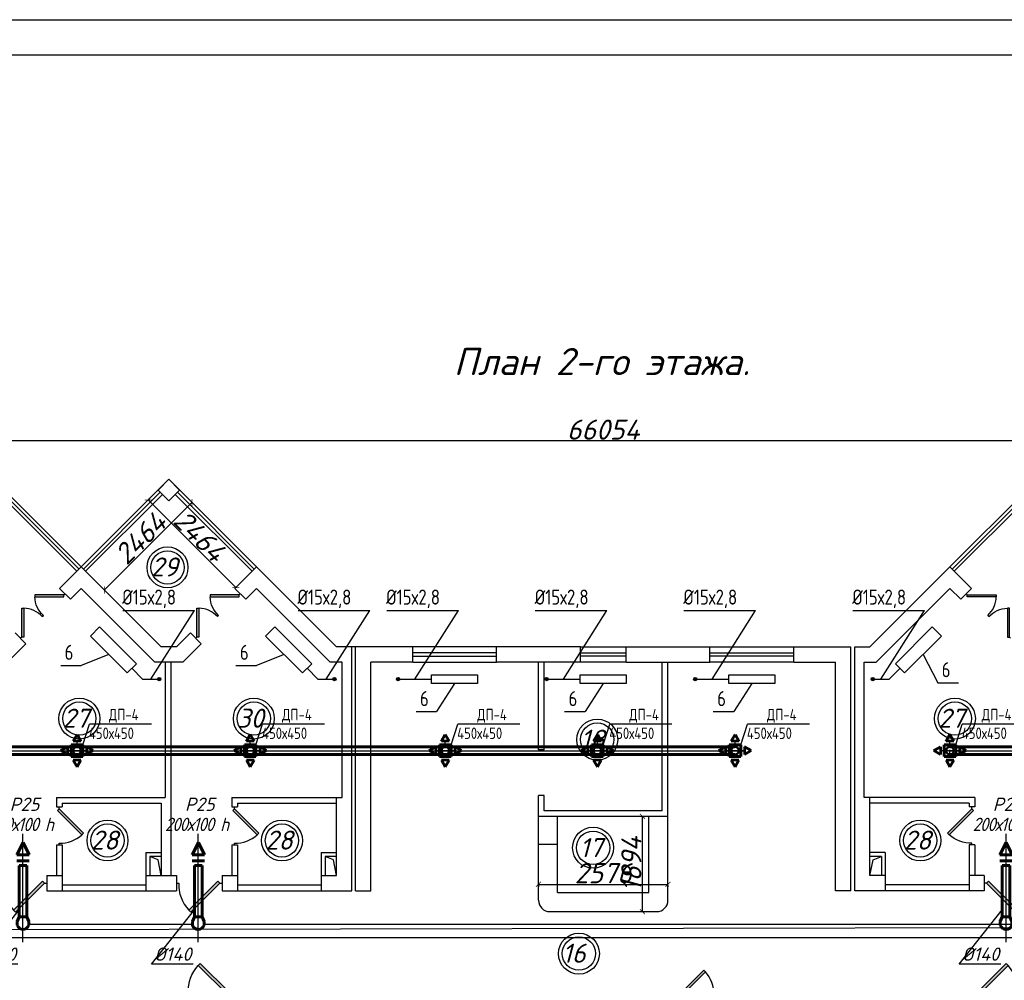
# Model space of a CAD drawing. Header units: millimetres. Extents: x -256102 to 524524, y 9862 to 69256.
# Tile 6 of 33: x -161190 to -141616, y 50154 to 69256. Entities that reach past the tile are written whole.
import ezdxf

# ---------------------------------------------------------------- set-up
doc = ezdxf.new("R2010")
doc.units = ezdxf.units.MM
for name, color, linetype, lineweight in [('Вспомогательные', 8, 'Continuous', 25), ('Размер', 8, 'Continuous', 25), ('Текст', 7, 'Continuous', 13)]:
    doc.layers.add(name, color=color, linetype=linetype, lineweight=lineweight)
doc.layers.add('желтые', color=2, linetype='Continuous')
doc.layers.add('Слой1', color=7, linetype='Continuous')
doc.styles.add('GOST 2.304', font='CS_Gost2304.shx')
doc.styles.get("Standard").update_dxf_attribs({"font": 'isocpeui.ttf'})
doc.styles.add('style1', font='isocpeui.ttf', dxfattribs={"height": 80})
doc.styles.add('ГОСТ', font='isocpeur.ttf', dxfattribs={"oblique": 15})
doc.styles.add('Текст', font='cs_gost2304.shx', dxfattribs={"width": 0.8, "height": 3})
doc.dimstyles.new('ISO-25', dxfattribs={"dimtxt": 400, "dimasz": 100, "dimexe": 50, "dimexo": 50, "dimgap": 20, "dimtad": 1, "dimdec": 0, "dimtxsty": 'Standard', "dimblk": 'ARCHTICK', "dimcen": 20, "dimclrd": 1, "dimclre": 1, "dimadec": 0, "dimazin": 0, "dimtfac": 1, "dimtdec": 0, "dimtmove": 0, "dimatfit": 3, "dimldrblk": 'ARCHTICK', "dimfxl": 1, "dimarcsym": 0})

# ---------------------------------------------------------------- blocks, each defined once
blk = doc.blocks.new('jfgjhsdf')
blk.add_hatch(color=1).paths.add_polyline_path([(-593, 731), (-637, 687), (0, 50), (44, 94)])
at = {"color": 1}
for p, q in [((0, 1000), (0, 950)), ((0, 50), (0, 0))]:
    blk.add_line(p, q, dxfattribs=at)
blk.add_lwpolyline([(0, 50), (-637, 687), (-593, 731), (44, 94), (0, 50)], dxfattribs=at)
blk.add_arc((-33, 130), 821, 87.662, 132.9147, dxfattribs=at)
blk = doc.blocks.new('_ArchTick')
at = {"color": 0, "linetype": 'ByBlock', "const_width": 0.15}
blk.add_lwpolyline([(-0.5, -0.5), (0.5, 0.5)], dxfattribs=at)
blk = doc.blocks.new('*D7')
at = {"color": 1, "lineweight": -2, "transparency": 16777216}
for p, q in [((-150878, 52062), (-148302, 52062)), ((-150878, 52041), (-150878, 52012)), ((-148302, 52041), (-148302, 52012))]:
    blk.add_line(p, q, dxfattribs=at)
at = {"layer": 'Defpoints', "color": 0, "transparency": 16777216}
for p in [(-150878, 52091), (-148302, 52091), (-148302, 52062)]:
    blk.add_point(p, dxfattribs=at)
at = {"color": 1, "lineweight": -2, "transparency": 16777216, "xscale": 100, "yscale": 100, "zscale": 100, "rotation": 180}
blk.add_blockref('_ArchTick', (-150878, 52062), dxfattribs=at)
at = {"color": 1, "lineweight": -2, "transparency": 16777216, "xscale": 100, "yscale": 100, "zscale": 100}
blk.add_blockref('_ArchTick', (-148302, 52062), dxfattribs=at)
at = {"color": 0, "transparency": 16777216, "insert": (-149590, 52284), "char_height": 400, "attachment_point": 5}
blk.add_mtext('2576', dxfattribs=at)
blk = doc.blocks.new('*D8')
at = {"color": 1, "lineweight": -2, "transparency": 16777216}
for p, q in [((-148811, 51519), (-148811, 53413)), ((-148770, 53413), (-148761, 53413)), ((-148770, 51519), (-148761, 51519))]:
    blk.add_line(p, q, dxfattribs=at)
at = {"layer": 'Defpoints', "color": 0, "transparency": 16777216}
for p in [(-148820, 53413), (-148811, 53413), (-148820, 51519)]:
    blk.add_point(p, dxfattribs=at)
at = {"color": 1, "lineweight": -2, "transparency": 16777216, "xscale": 100, "yscale": 100, "zscale": 100}
for p, rotation in [((-148811, 53413), 90), ((-148811, 51519), 270)]:
    blk.add_blockref('_ArchTick', p, dxfattribs=dict(at, rotation=rotation))
at = {"color": 0, "transparency": 16777216, "insert": (-149031, 52466), "char_height": 400, "attachment_point": 5, "rotation": 90}
blk.add_mtext('1894', dxfattribs=at)
blk = doc.blocks.new('*D11')
at = {"color": 1, "lineweight": -2, "transparency": 16777216}
for p, q in [((-156895, 57963), (-158637, 59705)), ((-158618, 59724), (-158601, 59741)), ((-156876, 57982), (-156859, 57999))]:
    blk.add_line(p, q, dxfattribs=at)
at = {"layer": 'Defpoints', "color": 0, "transparency": 16777216}
for p in [(-158637, 59705), (-158654, 59688), (-156912, 57946)]:
    blk.add_point(p, dxfattribs=at)
at = {"color": 1, "lineweight": -2, "transparency": 16777216, "xscale": 100, "yscale": 100, "zscale": 100}
for p, rotation in [((-158637, 59705), 135), ((-156895, 57963), 315)]:
    blk.add_blockref('_ArchTick', p, dxfattribs=dict(at, rotation=rotation))
at = {"color": 0, "transparency": 16777216, "insert": (-157610, 58990), "char_height": 400, "attachment_point": 5, "rotation": 315}
blk.add_mtext('2464', dxfattribs=at)
blk = doc.blocks.new('*D12')
at = {"color": 1, "lineweight": -2, "transparency": 16777216}
for p, q in [((-157817, 59709), (-157730, 59622)), ((-157765, 59657), (-159508, 57915)), ((-159560, 57967), (-159472, 57879))]:
    blk.add_line(p, q, dxfattribs=at)
at = {"layer": 'Defpoints', "color": 0, "transparency": 16777216}
for p in [(-157853, 59744), (-159595, 58002), (-159508, 57915)]:
    blk.add_point(p, dxfattribs=at)
at = {"color": 1, "lineweight": -2, "transparency": 16777216, "xscale": 100, "yscale": 100, "zscale": 100}
for p, rotation in [((-157765, 59657), 44.99999999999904), ((-159508, 57915), 224.999999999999)]:
    blk.add_blockref('_ArchTick', p, dxfattribs=dict(at, rotation=rotation))
at = {"color": 0, "transparency": 16777216, "insert": (-158792, 58942), "char_height": 400, "attachment_point": 5, "rotation": 45}
blk.add_mtext('2464', dxfattribs=at)
blk = doc.blocks.new('*D19')
at = {"color": 1, "lineweight": -2, "transparency": 16777216}
for p, q in [((-182617, 56275), (-182617, 60934)), ((-116563, 60884), (-182617, 60884)), ((-116563, 56834), (-116563, 60934))]:
    blk.add_line(p, q, dxfattribs=at)
at = {"layer": 'Defpoints', "color": 0, "transparency": 16777216}
for p in [(-182617, 60884), (-116563, 56784), (-182617, 56225)]:
    blk.add_point(p, dxfattribs=at)
at = {"color": 1, "lineweight": -2, "transparency": 16777216, "xscale": 100, "yscale": 100, "zscale": 100, "rotation": 180}
blk.add_blockref('_ArchTick', (-182617, 60884), dxfattribs=at)
at = {"color": 1, "lineweight": -2, "transparency": 16777216, "xscale": 100, "yscale": 100, "zscale": 100}
blk.add_blockref('_ArchTick', (-116563, 60884), dxfattribs=at)
at = {"color": 0, "transparency": 16777216, "insert": (-149590, 61104), "char_height": 400, "attachment_point": 5}
blk.add_mtext('66054', dxfattribs=at)
blk = doc.blocks.new('ОВ1')
for p, q in [((-4744, 65038), (-4744, 66898)), ((-5971, 63476), (-4844, 64904)), ((-4744, 64053), (-4744, 65053)), ((-4880, 63476), (-5971, 63476))]:
    blk.add_line(p, q)
at = {"color": 7, "lineweight": 60}
for p, q in [((-4844, 64720), (-4899, 64597)), ((-4589, 64597), (-4644, 64720)), ((-4899, 64497), (-4899, 64597)), ((-4589, 64497), (-4589, 64597))]:
    blk.add_line(p, q, dxfattribs=at)
blk.add_arc((-4744, 64553), 165, 199.7875, 340.2136, dxfattribs=at)
at = {"layer": 'Слой1', "lineweight": 60}
for p, q in [((-4904, 66346), (-4742, 66670)), ((-4580, 66346), (-4742, 66670)), ((-4580, 66346), (-4904, 66346)), ((-4580, 66185), (-4904, 66185)), ((-4844, 64720), (-4844, 66070)), ((-4844, 66070), (-4644, 66070)), ((-4644, 64720), (-4644, 66070)), ((-4844, 64720), (-4644, 64720))]:
    blk.add_line(p, q, dxfattribs=at)
at = {"layer": 'Размер', "color": 2, "lineweight": -3, "insert": (-4789, 67146), "char_height": 350, "attachment_point": 5, "style": 'ГОСТ'}
blk.add_mtext('{\\W0.9;\\T0.9;200х100 h}', dxfattribs=at)
at = {"layer": 'Текст', "color": 2, "linetype": 'Continuous', "lineweight": 25, "char_height": 350, "attachment_point": 5, "style": 'ГОСТ'}
for s, insert in [('Р25', (-4703, 67674)), ('%%C140', (-5411, 63740))]:
    blk.add_mtext(s, dxfattribs=dict(at, insert=insert))
blk = doc.blocks.new('Решетка')
blk.add_line((-11674, -105678), (-11500, -105129))
at = {"layer": 'желтые', "color": 8}
blk.add_line((-9872, -105129), (-11500, -105129), dxfattribs=at)
at = {"layer": 'желтые', "color": 2, "lineweight": 53}
for p, q in [((-11924, -105578), (-11824, -105404)), ((-11824, -105404), (-11724, -105578)), ((-11724, -105578), (-11924, -105578)), ((-12248, -105828), (-12074, -105728)), ((-12074, -105928), (-12248, -105828)), ((-12074, -105728), (-12074, -105928)), ((-11574, -105728), (-11574, -105928)), ((-11400, -105828), (-11574, -105728)), ((-11574, -105928), (-11400, -105828)), ((-11724, -106078), (-11924, -106078)), ((-11924, -106078), (-11824, -106252)), ((-11824, -106252), (-11724, -106078))]:
    blk.add_line(p, q, dxfattribs=at)
at = {"layer": 'желтые', "color": 8, "lineweight": 60}
for p, q in [((-11674, -105678), (-11974, -105678)), ((-11974, -105678), (-11974, -105978)), ((-11674, -105978), (-11674, -105678)), ((-11974, -105978), (-11674, -105978))]:
    blk.add_line(p, q, dxfattribs=at)
at = {"layer": 'желтые', "color": 251}
for p, q in [((-11824, -105678), (-11824, -105578)), ((-12074, -105828), (-11574, -105828))]:
    blk.add_line(p, q, dxfattribs=at)
at = {"layer": 'Слой1', "lineweight": 50}
blk.add_circle((-11824, -105828), 100, dxfattribs=at)
at = {"layer": 'Текст', "style": 'GOST 2.304'}
for s, p in [('ДП-4', (-10988, -105031)), ('450х450', (-11512, -105521))]:
    blk.add_text(s, height=300, dxfattribs=at).set_placement(p)

msp = doc.modelspace()

# ---------------------------------------------------------------- hatches: boundary and pattern name
h = msp.add_hatch(color=256)
h.dxf.hatch_style = 1
edge = h.paths.add_edge_path()
edge.add_arc((-158416.9, 56144.1), 32.8, 0, 360)
h = msp.add_hatch(color=256)
h.dxf.hatch_style = 1
edge = h.paths.add_edge_path()
edge.add_arc((-154932.4, 56144.1), 32.8, 0, 360)
h = msp.add_hatch(color=256)
h.dxf.hatch_style = 1
edge = h.paths.add_edge_path()
edge.add_arc((-153668.3, 56144.1), 32.8, 0, 360)
h = msp.add_hatch(color=256)
h.dxf.hatch_style = 1
edge = h.paths.add_edge_path()
edge.add_arc((-150714.1, 56144.1), 32.8, 0, 360)
h = msp.add_hatch(color=256)
h.dxf.hatch_style = 1
edge = h.paths.add_edge_path()
edge.add_arc((-147759.8, 56144.1), 32.8, 0, 360)
h = msp.add_hatch(color=256)
h.dxf.hatch_style = 1
edge = h.paths.add_edge_path()
edge.add_arc((-144232.5, 56144.1), 32.8, 0, 360)

# ---------------------------------------------------------------- linework, layer by layer
for p, q in [((-159967.6, 58374.7), (-161709.8, 60116.9)), ((-159967.6, 58374.7), (-158225.3, 60116.9)), ((-156483.1, 58374.7), (-158225.3, 60116.9)), ((-142696.6, 58374.7), (-140954.3, 60116.9)), ((-173901.7, 54720.4), (-146780.6, 54720.4)), ((-142696.6, 54720.4), (-121991.2, 54720.4)), ((-181451.2, 51123.6), (-119131.3, 51248.4))]:
    msp.add_line(p, q)
at = {"color": 1}
for p, q in [((-160053.3, 58289), (-161581.3, 59817)), ((-160010.4, 58331.8), (-161538.4, 59859.8)), ((-159924.7, 58331.8), (-158396.7, 59859.8)), ((-159881.9, 58289), (-158353.9, 59817)), ((-156568.8, 58289), (-158096.8, 59817)), ((-156525.9, 58331.8), (-158053.9, 59859.8)), ((-142653.7, 58331.8), (-141125.7, 59859.8)), ((-142610.9, 58289), (-141082.9, 59817)), ((-151710.8, 56783.9), (-153377.3, 56783.9)), ((-150044.3, 56783.9), (-149135.3, 56783.9)), ((-147468.8, 56783.9), (-145802.3, 56783.9)), ((-151710.8, 56662.7), (-153377.3, 56662.7)), ((-153377.3, 56602.1), (-151710.8, 56602.1)), ((-150044.3, 56662.7), (-149135.3, 56662.7)), ((-149135.3, 56602.1), (-150044.3, 56602.1)), ((-147468.8, 56662.7), (-145802.3, 56662.7)), ((-145802.3, 56602.1), (-147468.8, 56602.1)), ((-153377.3, 56480.9), (-151710.8, 56480.9)), ((-149135.3, 56480.9), (-150044.3, 56480.9)), ((-145802.3, 56480.9), (-147468.8, 56480.9)), ((-142716.6, 54720.4), (-142676.6, 54720.4)), ((-142696.6, 54582.3), (-142696.6, 54740.4))]:
    msp.add_line(p, q, dxfattribs=at)
at = {"lineweight": 30}
for p, q in [((-160396.1, 57946.2), (-159967.6, 58374.7)), ((-158376.8, 56783.9), (-159967.6, 58374.7)), ((-156911.6, 57946.2), (-156483.1, 58374.7)), ((-154892.3, 56783.9), (-156483.1, 58374.7)), ((-144287.3, 56783.9), (-142696.6, 58374.7)), ((-142268.1, 57946.2), (-142696.6, 58374.7)), ((-160181.8, 57731.9), (-160396.1, 57946.2)), ((-160181.8, 57731.9), (-159967.6, 57946.2)), ((-158502.3, 56480.9), (-159967.6, 57946.2)), ((-156697.3, 57731.9), (-156911.6, 57946.2)), ((-156697.3, 57731.9), (-156483.1, 57946.2)), ((-155017.8, 56480.9), (-156483.1, 57946.2)), ((-144161.8, 56480.9), (-142696.6, 57946.2)), ((-142482.3, 57731.9), (-142696.6, 57946.2)), ((-142482.3, 57731.9), (-142268.1, 57946.2)), ((-161065.6, 56848.1), (-161279.9, 57062.4)), ((-158073.8, 56783.9), (-157795.4, 57062.4)), ((-157581.1, 56848.1), (-157795.4, 57062.4)), ((-161432.8, 56480.9), (-161065.6, 56848.1)), ((-158073.8, 56783.9), (-158376.8, 56783.9)), ((-157948.3, 56480.9), (-157581.1, 56848.1)), ((-153377.3, 56783.9), (-154892.3, 56783.9)), ((-154589.3, 51935.9), (-154589.3, 56783.9)), ((-154513.6, 51935.9), (-154513.6, 56783.9)), ((-153377.3, 56480.9), (-153377.3, 56783.9)), ((-150044.3, 56783.9), (-151710.8, 56783.9)), ((-151710.8, 56480.9), (-151710.8, 56783.9)), ((-150044.3, 56480.9), (-150044.3, 56783.9)), ((-149135.3, 56783.9), (-147468.8, 56783.9)), ((-149135.3, 56480.9), (-149135.3, 56783.9)), ((-147468.8, 56480.9), (-147468.8, 56783.9)), ((-145802.3, 56480.9), (-145802.3, 56783.9)), ((-145802.3, 56783.9), (-144666.1, 56783.9)), ((-144666.1, 51935.9), (-144666.1, 56783.9)), ((-144590.3, 51935.9), (-144590.3, 56783.9)), ((-144590.3, 56783.9), (-144287.3, 56783.9)), ((-157948.3, 56480.9), (-158502.3, 56480.9)), ((-158301.1, 56480.9), (-158301.1, 53791.8)), ((-158187.5, 56480.9), (-158187.5, 52238.9)), ((-154778.7, 56480.9), (-155017.8, 56480.9)), ((-154778.7, 53791.8), (-154778.7, 56480.9)), ((-154210.6, 51935.9), (-154210.6, 56480.9)), ((-153377.3, 56480.9), (-154210.6, 56480.9)), ((-150044.3, 56480.9), (-151710.8, 56480.9)), ((-150877.6, 54738.7), (-150877.6, 56480.9)), ((-150764, 54738.7), (-150764, 56480.9)), ((-149135.3, 56480.9), (-147468.8, 56480.9)), ((-148415.7, 53526.7), (-148415.7, 56480.9)), ((-148302.1, 53413.1), (-148302.1, 56480.9)), ((-145802.3, 56480.9), (-144969.1, 56480.9)), ((-144969.1, 51935.9), (-144969.1, 56480.9)), ((-144401, 53791.8), (-144401, 56480.9)), ((-144401, 56480.9), (-144161.8, 56480.9)), ((-158746.2, 56144.1), (-158960.5, 56358.4)), ((-155261.7, 56144.1), (-155476, 56358.4)), ((-143903.2, 56144.1), (-143689, 56358.4)), ((-158746.2, 56144.1), (-158416.9, 56144.1)), ((-155261.7, 56144.1), (-154932.4, 56144.1)), ((-153668.3, 56144.1), (-153000.7, 56144.1)), ((-150714.1, 56144.1), (-150046.4, 56144.1)), ((-147759.8, 56144.1), (-147092.2, 56144.1)), ((-144232.5, 56144.1), (-143903.2, 56144.1)), ((-150764, 54738.7), (-150877.6, 54738.7)), ((-160460, 53791.8), (-160460, 53602.4)), ((-160460, 53791.8), (-158301.1, 53791.8)), ((-160346.3, 53678.2), (-160346.3, 53602.4)), ((-160346.3, 53678.2), (-158376.8, 53678.2)), ((-158376.8, 53678.2), (-158376.8, 52238.9)), ((-156975.5, 53791.8), (-156975.5, 53602.4)), ((-156975.5, 53791.8), (-154778.7, 53791.8)), ((-156861.8, 53678.2), (-156861.8, 53602.4)), ((-156861.8, 53678.2), (-154892.3, 53678.2)), ((-154892.3, 52238.9), (-154892.3, 53791.8)), ((-150877.6, 53413.1), (-150877.6, 53829.7)), ((-150764, 53829.7), (-150877.6, 53829.7)), ((-150764, 53526.7), (-150764, 53829.7)), ((-142204.2, 53791.8), (-144401, 53791.8)), ((-144287.3, 52238.9), (-144287.3, 53791.8)), ((-142317.8, 53678.2), (-144287.3, 53678.2)), ((-142317.8, 53678.2), (-142317.8, 53602.4)), ((-142204.2, 53791.8), (-142204.2, 53602.4)), ((-160460, 53602.4), (-160346.3, 53602.4)), ((-156975.5, 53602.4), (-156861.8, 53602.4)), ((-148415.7, 53526.7), (-150764, 53526.7)), ((-142204.2, 53602.4), (-142317.8, 53602.4)), ((-148302.1, 53413.1), (-150877.6, 53413.1)), ((-160460, 52844.9), (-160346.3, 52844.9)), ((-160460, 52844.9), (-160460, 52238.9)), ((-160346.3, 52844.9), (-160346.3, 51935.9)), ((-158679.8, 52693.4), (-158679.8, 51935.9)), ((-158679.8, 52693.4), (-158376.8, 52693.4)), ((-156975.5, 52844.9), (-156975.5, 52238.9)), ((-156975.5, 52844.9), (-156861.8, 52844.9)), ((-156861.8, 52844.9), (-156861.8, 51935.9)), ((-155195.3, 52693.4), (-154892.3, 52693.4)), ((-155195.3, 52693.4), (-155195.3, 51935.9)), ((-143984.3, 52693.4), (-144287.3, 52693.4)), ((-143984.3, 52693.4), (-143984.3, 51935.9)), ((-142204.2, 52844.9), (-142317.8, 52844.9)), ((-142317.8, 52844.9), (-142317.8, 51935.9)), ((-142204.2, 52844.9), (-142204.2, 52238.9)), ((-158376.8, 52617.7), (-158604.1, 52617.7)), ((-158604.1, 52617.7), (-158604.1, 52238.9)), ((-154892.3, 52617.7), (-155119.6, 52617.7)), ((-155119.6, 52617.7), (-155119.6, 52238.9)), ((-144060.1, 52617.7), (-144287.3, 52617.7)), ((-144060.1, 52617.7), (-144060.1, 52238.9)), ((-160649.3, 52238.9), (-160649.3, 51935.9)), ((-160649.3, 52238.9), (-160346.3, 52238.9)), ((-158679.8, 52238.9), (-158073.8, 52238.9)), ((-158073.8, 52238.9), (-158073.8, 51935.9)), ((-157164.8, 52238.9), (-156861.8, 52238.9)), ((-157164.8, 52238.9), (-157164.8, 51935.9)), ((-155195.3, 52238.9), (-154892.3, 52238.9)), ((-143984.3, 52238.9), (-144287.3, 52238.9)), ((-142014.8, 52238.9), (-142317.8, 52238.9)), ((-142014.8, 52238.9), (-142014.8, 51935.9)), ((-160649.3, 51935.9), (-158073.8, 51935.9)), ((-160346.3, 52049.6), (-158679.8, 52049.6)), ((-157164.8, 51935.9), (-154589.3, 51935.9)), ((-156861.8, 52049.6), (-155195.3, 52049.6)), ((-154513.6, 51935.9), (-154210.6, 51935.9)), ((-144666.1, 51935.9), (-144969.1, 51935.9)), ((-142014.8, 51935.9), (-144590.3, 51935.9)), ((-142317.8, 52049.6), (-143984.3, 52049.6)), ((-161007.2, 51272.4), (-157757.5, 51272.4)), ((-157522.7, 51272.4), (-118865.3, 51272.4)), ((-180781.4, 51005.4), (-118865.3, 51005.4))]:
    msp.add_line(p, q, dxfattribs=at)
at = {"lineweight": 60}
for p, q in [((-173901.7, 54796.2), (-146970, 54796.2)), ((-173901.7, 54644.7), (-146970, 54644.7)), ((-142696.6, 54796.2), (-121991.2, 54796.2)), ((-142696.6, 54644.7), (-121991.2, 54644.7))]:
    msp.add_line(p, q, dxfattribs=at)
at = {"color": 6}
for p, q in [((-150877.6, 51746.6), (-150877.6, 53413.1)), ((-150498.8, 51898.1), (-150498.8, 53413.1)), ((-148680.8, 51898.1), (-148680.8, 53413.1)), ((-148302.1, 51746.6), (-148302.1, 53413.1)), ((-150498.8, 52851.8), (-150877.6, 52851.8)), ((-150498.8, 51898.1), (-148680.8, 51898.1)), ((-150650.3, 51519.3), (-148529.3, 51519.3))]:
    msp.add_line(p, q, dxfattribs=at)
for points in [[(-192845.6, 69255.7), (-108854, 69255.7), (-108854, 9861.7), (-192845.6, 9861.7), (-192845.6, 69255.7)], [(-158376.8, 52238.9), (-158436.7, 52548.4), (-158604.1, 52617.7)], [(-154892.3, 52238.9), (-154952.2, 52548.4), (-155119.6, 52617.7)], [(-144287.3, 52238.9), (-144220.5, 52550.8), (-144060.1, 52617.7)]]:
    msp.add_lwpolyline(points)
msp.add_lwpolyline([(-190845.8, 68555.8), (-109554, 68555.8), (-109554, 10561.6), (-190845.8, 10561.6)], close=True)
at = {"lineweight": 30}
for points in [[(-158011.1, 59902.7), (-158225.3, 60116.9), (-158439.6, 59902.7), (-158225.3, 59688.4)], [(-159601.3, 57182.8), (-158868.7, 56450.2), (-159052.3, 56266.6), (-159784.9, 56999.2)], [(-156116.8, 57182.8), (-155384.2, 56450.2), (-155567.8, 56266.6), (-156300.4, 56999.2)], [(-143048.1, 57182.8), (-143780.8, 56450.2), (-143597.2, 56266.6), (-142864.5, 56999.2)], [(-153000.7, 56228.6), (-152087.5, 56228.6), (-152087.5, 56055.3), (-153000.7, 56055.3)], [(-150046.4, 56228.6), (-149133.2, 56228.6), (-149133.2, 56055.3), (-150046.4, 56055.3)], [(-147092.2, 56228.6), (-146179, 56228.6), (-146179, 56055.3), (-147092.2, 56055.3)]]:
    msp.add_lwpolyline(points, close=True, dxfattribs=at)
at = {"color": 1}
for centre, radius in [((-158251.9, 58365.2), 406.8), ((-158251.9, 58365.2), 331), ((-160004.5, 55358.1), 406.8), ((-160004.5, 55358.1), 331), ((-156535.8, 55358.1), 406.8), ((-156535.8, 55358.1), 331), ((-142598, 55358.1), 406.8), ((-142598, 55358.1), 331), ((-149708.7, 54940), 406.8), ((-149708.7, 54940), 331), ((-159444.8, 52934.4), 406.8), ((-159444.8, 52934.4), 331), ((-155976.1, 52934.4), 406.8), ((-155976.1, 52934.4), 331), ((-143286.2, 52934.4), 406.8), ((-143286.2, 52934.4), 331), ((-149791.6, 52790.9), 406.8), ((-149791.6, 52790.9), 331), ((-150073.4, 50684.6), 406.8), ((-150073.4, 50684.6), 331)]:
    msp.add_circle(centre, radius, dxfattribs=at)
for centre in [(-158416.9, 56144.1), (-154932.4, 56144.1), (-153668.3, 56144.1), (-150714.1, 56144.1), (-147759.8, 56144.1), (-144232.5, 56144.1)]:
    msp.add_circle(centre, 32.8)
at = {"color": 6}
for centre, start, end in [((-150650.3, 51746.6), 180, 270), ((-148529.3, 51746.6), 270, 0)]:
    msp.add_arc(centre, 227.2, start, end, dxfattribs=at)
at = {"layer": 'Вспомогательные', "color": 0, "lineweight": -3}
for p, q in [((-159140.8, 57510.1), (-157716.8, 57510.1)), ((-158581.6, 56144.1), (-157716.8, 57510.1)), ((-155656.3, 57510.1), (-154232.3, 57510.1)), ((-155097.1, 56144.1), (-154232.3, 57510.1)), ((-153893.8, 57510.1), (-152469.7, 57510.1)), ((-153334.5, 56144.1), (-152469.7, 57510.1)), ((-150939.5, 57510.1), (-149515.5, 57510.1)), ((-150380.3, 56144.1), (-149515.5, 57510.1)), ((-147985.3, 57510.1), (-146561.2, 57510.1)), ((-147426, 56144.1), (-146561.2, 57510.1)), ((-144627.2, 57510.1), (-143203.1, 57510.1)), ((-144067.9, 56144.1), (-143203.1, 57510.1)), ((-159418.6, 56632.9), (-159966.3, 56416.9)), ((-155934.1, 56632.9), (-156481.8, 56416.9)), ((-143230.9, 56632.9), (-142938.4, 56071.5)), ((-160375, 56416.9), (-159966.3, 56416.9)), ((-156890.5, 56416.9), (-156481.8, 56416.9)), ((-152544.1, 56055.3), (-152902.2, 55496.6)), ((-149589.8, 56055.3), (-149948, 55496.6)), ((-146635.6, 56055.3), (-146993.7, 55496.6)), ((-142938.4, 56071.5), (-142529.7, 56071.5)), ((-153310.9, 55496.6), (-152902.2, 55496.6)), ((-150356.7, 55496.6), (-149948, 55496.6)), ((-147402.4, 55496.6), (-146993.7, 55496.6))]:
    msp.add_line(p, q, dxfattribs=at)

# ---------------------------------------------------------------- block references
for p, xscale, yscale, zscale, rotation in [((-160289, 57839), -0.6409615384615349, 0.6409615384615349, 0.6409615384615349, 134.9999999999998), ((-156804.5, 57839), -0.6409615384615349, 0.6409615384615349, 0.6409615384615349, 134.9999999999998), ((-142375.2, 57839), 0.6409615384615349, 0.6409615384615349, 0.6409615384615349, 225.0000000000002), ((-161172.8, 56955.2), 0.6409615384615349, 0.6409615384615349, 0.6409615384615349, 314.9999999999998), ((-157688.3, 56955.2), 0.6409615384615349, 0.6409615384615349, 0.6409615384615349, 314.9999999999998), ((-141491.4, 56955.2), -0.6409615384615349, 0.6409615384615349, 0.6409615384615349, 45.00000000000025), ((-160403.2, 53602.4), 0.7575, 0.7575, 0.7575, 180), ((-156918.7, 53602.4), 0.7575, 0.7575, 0.7575, 180), ((-142261, 53602.4), -0.7575, 0.7575, 0.7575, 180), ((-160649.3, 52087.4), 0.9089999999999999, 0.9089999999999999, 0.9089999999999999, 90), ((-157164.8, 52087.4), 0.9089999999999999, 0.9089999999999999, 0.9089999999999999, 90), ((-142014.8, 52087.4), -0.9089999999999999, 0.9089999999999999, 0.9089999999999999, 270), ((-156975.5, 49909.6), -0.9089999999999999, 0.9089999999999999, 0.9089999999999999, 90), ((-148112.7, 49871.7), 0.7575, 0.7575, 0.7575, 270), ((-142204.2, 49909.6), 0.9089999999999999, 0.9089999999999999, 0.9089999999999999, 270)]:
    msp.add_blockref('jfgjhsdf', p, dxfattribs=dict(xscale=xscale, yscale=yscale, zscale=zscale, rotation=rotation))
at = {"xscale": 0.7575, "yscale": 0.7575, "zscale": 0.7575}
for name, p in [('Решетка', (-151093.7, 134885.4)), ('Решетка', (-147650.2, 134885.4)), ('Решетка', (-143772.1, 134885.4)), ('Решетка', (-140749.3, 134885.4)), ('Решетка', (-138013.1, 134885.4)), ('Решетка', (-133739.7, 134885.4)), ('ОВ1', (-157531.2, 2391.5)), ('ОВ1', (-154046.7, 2391.5)), ('ОВ1', (-137987.7, 2391.5))]:
    msp.add_blockref(name, p, dxfattribs=at)

# ---------------------------------------------------------------- texts
at = {"style": 'style1'}
msp.add_text('План 2-го этажа.', height=539.362, dxfattribs=at).set_placement((-152562.5, 62188.7))
at = {"color": 1}
for s, p in [('29', (-158582, 58183.8)), ('27', (-160334.5, 55176.7)), ('30', (-156865.8, 55176.7)), ('27', (-142928, 55176.7)), ('18', (-150038.7, 54758.6)), ('28', (-159774.9, 52753)), ('28', (-156306.2, 52753)), ('28', (-143616.3, 52753)), ('17', (-150058.3, 52603)), ('16', (-150403.5, 50503.2))]:
    msp.add_text(s, height=378.75, dxfattribs=at).set_placement(p)
at = {"layer": 'Текст', "style": 'Текст'}
for s, p in [('%%C15х2,8', (-162637.3, 57624.1)), ('%%C15х2,8', (-159152.8, 57624.1)), ('%%C15х2,8', (-155668.3, 57624.1)), ('%%C15х2,8', (-153905.8, 57624.1)), ('%%C15х2,8', (-150951.5, 57624.1)), ('%%C15х2,8', (-147997.3, 57624.1)), ('%%C15х2,8', (-144639.1, 57624.1)), ('6', (-160296.9, 56525.8)), ('6', (-156812.4, 56525.8)), ('6', (-142860.3, 56180.3)), ('6', (-153232.8, 55605.4)), ('6', (-150278.6, 55605.4)), ('6', (-147324.3, 55605.4))]:
    msp.add_text(s, height=300, dxfattribs=at).set_placement(p)

# ---------------------------------------------------------------- dimensions: what is measured, and where the dimension line sits
for base, p1, p2, picture, middle in [((-182616.8, 60883.6), (-116562.8, 56783.9), (-182616.8, 56225.3), '*D19', (-149589.8, 61103.6)), ((-148302.0881311, 52061.5191908), (-150877.5881311, 52091.4134742), (-148302.0881311, 52091.4134742), '*D7', (-149589.8381311, 52284.0949484))]:
    dim = msp.add_linear_dim(base=base, p1=p1, p2=p2, dimstyle='ISO-25')
    dim.commit()
    dim.dimension.update_dxf_attribs({"geometry": picture, "text_midpoint": middle})
for p1, p2, distance, picture, middle in [((-157852.7, 59744.3), (-159594.9, 58002), 123.3, '*D12', (-158792.2, 58941.5)), ((-156911.6, 57946.2), (-158653.8, 59688.4), -24.1, '*D11', (-157610.1, 58989.9))]:
    dim = msp.add_aligned_dim(p1=p1, p2=p2, distance=distance, dimstyle='ISO-25')
    dim.commit()
    dim.dimension.update_dxf_attribs({"geometry": picture, "text_midpoint": middle})
dim = msp.add_linear_dim(base=(-148810.6, 53413.1), p1=(-148819.9, 51519.3), p2=(-148819.9, 53413.1), angle=90, dimstyle='ISO-25')
dim.commit()
dim.dimension.update_dxf_attribs({"geometry": '*D8', "text_midpoint": (-149030.6, 52466.2)})

doc.saveas('drawing.dxf')
